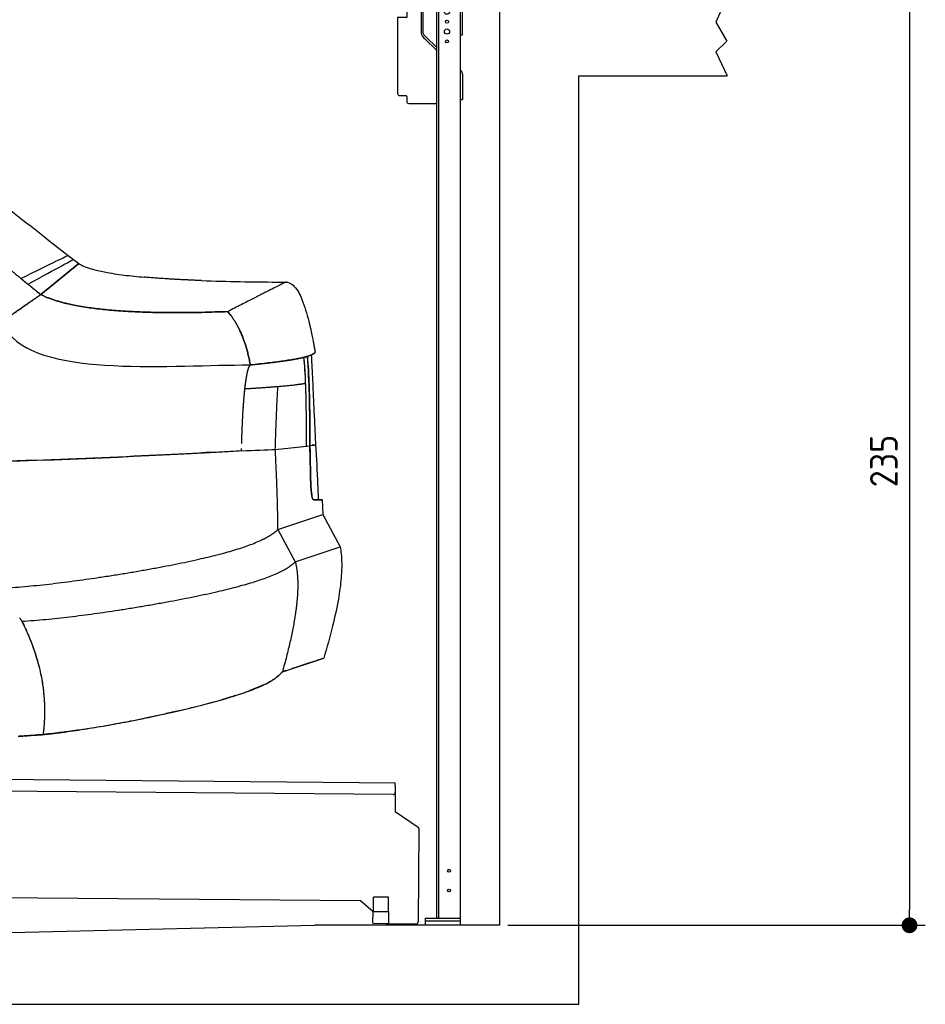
# Model space of a CAD drawing. Header units: millimetres. Extents: x -411 to 6777, y 0 to 7177.
# Tile 12 of 17: x 4484 to 6777, y 0 to 2492. Entities that reach past the tile are written whole.
import ezdxf

# ---------------------------------------------------------------- set-up
doc = ezdxf.new("R2010")
doc.units = ezdxf.units.MM
doc.linetypes.add('AM_DIN_F_W050', pattern=[6.25, 4.75, -1.5])
doc.layers.add('4', color=3, linetype='Continuous')
for name, color, linetype, lineweight in [('AM_3', 6, 'AM_DIN_F_W050', 25), ('car', 10, 'Continuous', 25), ('Gebäude', 7, 'Continuous', 25), ('Plattform', 7, 'Continuous', 25), ('Ständer vorne', 7, 'Continuous', 25)]:
    doc.layers.add(name, color=color, linetype=linetype, lineweight=lineweight)
doc.layers.get('AM_3').off()
doc.styles.get("Standard").update_dxf_attribs({"font": 'ISOCP.SHX'})
doc.dimstyles.new('GEN-ISO', dxfattribs={"dimscale": 20, "dimtxt": 3.5, "dimasz": 2, "dimexe": 2, "dimexo": 1, "dimgap": 1.5, "dimtad": 1, "dimdec": 1, "dimlfac": 0.1, "dimdsep": 46, "dimtxsty": 'STANDARD', "dimblk": 'PUNKT', "dimcen": 2, "dimclrd": 256, "dimclre": 256, "dimclrt": 2, "dimadec": 0, "dimazin": 0, "dimtp": 0.1, "dimtm": 0.1, "dimtfac": 0.71, "dimtdec": 1, "dimtmove": 2, "dimatfit": 3, "dimldrblk": 'PUNKT', "dimfxl": 2, "dimtolj": 1, "dimarcsym": 0})

# ---------------------------------------------------------------- blocks, each defined once
blk = doc.blocks.new('PUNKT')
at = {"layer": '4', "color": 0, "linetype": 'ByBlock'}
blk.add_line((-0.5, 0), (-1, 0), dxfattribs=at)
at = {"layer": '4', "color": 0, "linetype": 'ByBlock', "const_width": 0.5}
blk.add_lwpolyline([(-0.25, 0, 1), (0.25, 0, 1)], format="xyb", close=True, dxfattribs=at)
blk = doc.blocks.new('*D68')
at = {"layer": '4', "lineweight": -2, "transparency": 16777216}
for p, q in [((6295.4, 2550), (6776.9, 2550)), ((6736.9, 2510), (6736.9, 240)), ((5720, 200), (6776.9, 200))]:
    blk.add_line(p, q, dxfattribs=at)
at = {"layer": 'Defpoints', "color": 0, "transparency": 16777216}
for p in [(6275.4, 2550), (5700, 200), (6736.9, 200)]:
    blk.add_point(p, dxfattribs=at)
at = {"layer": '4', "lineweight": -2, "transparency": 16777216, "xscale": 40, "yscale": 40, "zscale": 40}
for p, rotation in [((6736.9, 2550), 90), ((6736.9, 200), 270)]:
    blk.add_blockref('PUNKT', p, dxfattribs=dict(at, rotation=rotation))
at = {"layer": '4', "color": 2, "transparency": 16777216, "insert": (6671.9, 1375), "char_height": 70, "attachment_point": 5, "rotation": 90}
blk.add_mtext('235', dxfattribs=at)
blk = doc.blocks.new('UG Plattfrom Gl550')
at = {"layer": 'Plattform'}
for p, q in [((498.3, 603.8), (5435.1, 560.7)), ((5429.8, 530.7), (503, 573.7)), ((5435, 554.7), (5434.9, 535.7)), ((5435, 554.7), (5435.1, 560.7)), ((5434.9, 535.7), (5434.5, 488.2)), ((5434.5, 488.2), (5492.9, 448.7)), ((5495.1, 444.5), (5493, 208.2)), ((5347, 261.5), (621.4, 302.7)), ((5378.7, 233.7), (5347, 261.5)), ((5379.7, 235.2), (5380.1, 271.2)), ((5418.1, 270.8), (5380.1, 271.2)), ((5417.7, 234.8), (5418.1, 270.8)), ((5378.5, 205.2), (5378.7, 235.2)), ((5378.7, 235.2), (5418.7, 234.8)), ((5418.5, 204.8), (5418.7, 234.8)), ((5378.5, 205.2), (5418.5, 204.8)), ((5488, 203.2), (5414.8, 203.9))]:
    blk.add_line(p, q, dxfattribs=at)
for centre, radius, start, end in [((5429.9, 535.7), 5, 269.5, 359.5), ((5490.1, 444.5), 5, 359.5, 55.9134), ((5425.8, 243.8), 12, 227.6897, 228.0904), ((5414.9, 208.9), 5, 232.6301, 269.5), ((5488, 208.2), 5, 269.5, 359.5)]:
    blk.add_arc(centre, radius, start, end, dxfattribs=at)
blk = doc.blocks.new('Gebäude_385_GT235')
at = {"layer": 'Gebäude'}
for p, q in [((6275.4, 2550), (6246.4, 2485.9)), ((6246.4, 2485.9), (6274.3, 2438)), ((6274.3, 2438), (6246.4, 2411)), ((6246.4, 2411), (6275.4, 2350)), ((5900, 0), (5900, 2350)), ((5900, 2350), (6275.4, 2350)), ((3000, 146.1), (5231.6, 200)), ((5700, 200), (5231.6, 200)), ((0, 0), (5900, 0))]:
    blk.add_line(p, q, dxfattribs=at)
blk.add_lwpolyline([(5700, 200), (5700, 2550)], dxfattribs=at)
blk = doc.blocks.new('Ständer_vorne_GT235')
at = {"layer": 'Ständer vorne'}
for p, q in [((5595, 2550), (5511, 2550)), ((5595.1, 2545), (5511.1, 2545)), ((5465, 2498), (5465.2, 2528)), ((5465.2, 2528), (5501, 2527.7)), ((5501, 2540), (5501, 2457.2)), ((5506.1, 2457.2), (5506.1, 2540)), ((5511.2, 2537), (5600, 2537)), ((5540, 218), (5540, 2537)), ((5540, 2532), (5600, 2532)), ((5545, 218), (5545, 2532)), ((5600, 200), (5600, 2540)), ((5605, 2454), (5605, 2540)), ((5441, 2498.2), (5441, 2305)), ((5441, 2498.2), (5465, 2498)), ((5510.3, 2443.9), (5504.1, 2450)), ((5507.6, 2453.7), (5512.7, 2448.6)), ((5510.3, 2443.9), (5539.8, 2415)), ((5512.7, 2448.6), (5540, 2421.8)), ((5600, 2454), (5605, 2454)), ((5600, 2364), (5602, 2362.1)), ((5605, 2354.9), (5605, 2290)), ((5446, 2300), (5461.5, 2300)), ((5464, 2297.5), (5464, 2285)), ((5469, 2280), (5540, 2280)), ((5600, 2290), (5605, 2290)), ((5511, 218), (5600, 218)), ((5511, 218), (5511, 200)), ((5600, 210), (5511, 210)), ((5600, 200), (5511, 200))]:
    blk.add_line(p, q, dxfattribs=at)
for centre, radius in [((5566, 2512), 6.5), ((5566, 2462), 6.5), ((5566, 2487), 3.7), ((5566, 2437), 3.7), ((5571.4, 338), 3.7), ((5571.4, 288), 3.7)]:
    blk.add_circle(centre, radius, dxfattribs=at)
for centre, radius, start, end in [((5511.1, 2539.9), 10.1, 90.1445, 179.6512), ((5511.1, 2540), 5, 90, 180), ((5595, 2540), 10, 0, 90), ((5595, 2540), 5, 0, 90), ((5511.1, 2457.2), 10.1, 180, 225.5525), ((5511.1, 2457.2), 5, 179.6711, 225.5525), ((5595, 2354.9), 10, 0, 45.8814), ((5446, 2305), 5, 180, 270), ((5461.5, 2297.5), 2.5, 0, 90), ((5469, 2285), 5, 180, 270)]:
    blk.add_arc(centre, radius, start, end, dxfattribs=at)
blk = doc.blocks.new('car_210_UG')
at = {"layer": 'car'}
for p, q in [((4537.7, 1796.2), (4634.2, 1874.7)), ((4634.2, 1874.7), (4537.7, 1796.2)), ((5232, 1651.7), (5232, 1651.7)), ((5131.3, 1404.3), (5218.9, 1413.6)), ((5131.3, 1404.3), (5210, 1412.7)), ((5210, 1412.7), (5218.9, 1413.6)), ((5250, 1276.7), (5228, 1276.9)), ((5250, 1276.7), (5251.8, 1239.4)), ((5250, 1276.7), (5250, 1276.7)), ((5138.2, 1201.8), (5251.8, 1239.4)), ((5138.2, 1201.8), (5251.8, 1239.4)), ((5251.8, 1239.4), (5295.5, 1157.8)), ((5138.2, 1201.8), (5181.9, 1120.1)), ((5181.9, 1120.1), (5295.5, 1157.8)), ((5181.9, 1120.1), (5295.5, 1157.8)), ((5149.3, 841.7), (5253.9, 876.4)), ((5253.9, 876.4), (5253.9, 876.4)), ((4544.4, 691.1), (4544.4, 691.1))]:
    blk.add_line(p, q, dxfattribs=at)
for points, degree, knots in [([(3989.7, 2311.8), (4019.3, 2298.1), (4048.4, 2283.1), (4106.8, 2250.7), (4136.1, 2233.1), (4201.5, 2192.4), (4237.4, 2168.9), (4319.6, 2113.4), (4365.6, 2081.1), (4456.7, 2013.4), (4501.7, 1977.9), (4566.8, 1926.8), (4586.9, 1911), (4607, 1895.4)], 3, [0, 0, 0, 0, 9.804682, 9.804682, 20.039582, 20.039582, 32.918123, 32.918123, 49.776695, 49.776695, 66.971537, 66.971537, 74.620553, 74.620553, 74.620553, 74.620553]), ([(4487.4, 1837), (4525.4, 1855.8), (4555.6, 1870.5), (4596.1, 1890.1), (4606.6, 1895.2), (4607, 1895.4), (4607, 1895.4), (4607, 1895.4)], 3, [-140.654436, -140.654436, -140.654436, -140.654436, -105.281448, -105.281448, -70.952565, -70.952565, -70.29518, -70.29518, -70.29518, -70.29518]), ([(4487.4, 1837), (4525.4, 1855.8), (4555.6, 1870.5), (4596.1, 1890.1), (4606.6, 1895.2), (4607, 1895.4), (4607, 1895.4), (4607, 1895.4)], 3, [-140.654436, -140.654436, -140.654436, -140.654436, -105.281448, -105.281448, -70.952565, -70.952565, -70.29518, -70.29518, -70.29518, -70.29518]), ([(4505.4, 1822.4), (4542.3, 1842.7), (4571.4, 1858.6), (4605.6, 1877.2), (4614.8, 1882.2), (4619.2, 1884.6), (4619.7, 1884.8), (4620.2, 1885.1), (4620.4, 1885.2), (4620.4, 1885.2)], 3, [0, 0, 0, 0, 35.576936, 35.576936, 61.585642, 61.585642, 66.42548, 66.42548, 70.300538, 70.300538, 70.300538, 70.300538]), ([(4505.4, 1822.4), (4542.3, 1842.7), (4571.4, 1858.6), (4605.6, 1877.2), (4614.8, 1882.2), (4619.2, 1884.6), (4619.7, 1884.8), (4620.2, 1885.1), (4620.4, 1885.2), (4620.4, 1885.2)], 3, [0, 0, 0, 0, 35.576936, 35.576936, 61.585642, 61.585642, 66.42548, 66.42548, 70.300538, 70.300538, 70.300538, 70.300538]), ([(4634.2, 1874.7), (4637.8, 1872.2), (4641.7, 1870.2), (4652, 1865.7), (4658.6, 1863.4), (4676.4, 1858.1), (4687.8, 1855.6), (4715.6, 1850.2), (4732.1, 1847.8), (4765.7, 1843.5), (4782.7, 1841.8), (4799.8, 1840.3)], 3, [0, 0, 0, 0, 1.310081, 1.310081, 3.389134, 3.389134, 6.890093, 6.890093, 11.890328, 11.890328, 17.030956, 17.030956, 17.030956, 17.030956]), ([(4944.5, 1831.7), (4977.3, 1830.5), (5010.1, 1829.6), (5073.5, 1828.4), (5104.2, 1828.1), (5142.6, 1827.9), (5150.6, 1827.8), (5158.6, 1827.8)], 3, [0, 0, 0, 0, 9.85866, 9.85866, 19.202734, 19.202734, 21.680518, 21.680518, 21.680518, 21.680518]), ([(5166.1, 1826.3), (5171, 1824.4), (5186.4, 1812.2), (5201.7, 1778.3), (5211.5, 1746.7), (5216.5, 1727), (5216.7, 1726.1)], 3, [0.778636, 0.778636, 0.778636, 0.778636, 2.335615, 6.145733, 11.929162, 12.226249, 12.226249, 12.226249, 12.226249]), ([(5216.7, 1726.1), (5217.5, 1723), (5218.3, 1719.8), (5219.9, 1712.9), (5220.8, 1709.4), (5222.2, 1703), (5222.8, 1700.2), (5224.3, 1692.9), (5225.3, 1688.2), (5227, 1679.7), (5227.7, 1675.9), (5229, 1668.6), (5229.7, 1665), (5230.9, 1658), (5231.5, 1654.7), (5232, 1651.7)], 3, [0, 0, 0, 0, 1.440482, 1.440482, 2.740083, 2.740083, 3.642576, 3.642576, 5.046164, 5.046164, 6.243285, 6.243285, 7.518088, 7.518088, 9.016924, 9.016924, 9.016924, 9.016924]), ([(5225.6, 1644.6), (5227.7, 1645.7), (5229.3, 1646.8), (5230.4, 1647.8), (5230.6, 1648), (5230.8, 1648.2), (5231, 1648.5)], 3, [0.7880197, 0.7880197, 0.7880197, 0.7880197, 0.8837873, 0.8837873, 0.8837873, 0.903202, 0.903202, 0.903202, 0.903202]), ([(5232, 1651.7), (5232, 1651.7), (5232, 1651.5), (5232, 1651.5), (5232, 1651.4), (5232, 1651.2), (5232, 1651.1), (5232, 1651), (5232, 1650.9), (5232, 1650.8)], 3, [0.00000193, 0.00000193, 0.00000193, 0.00000193, 0.00538812, 0.00538812, 0.00538812, 0.01667736, 0.01667736, 0.01667736, 0.02785954, 0.02785954, 0.02785954, 0.02785954]), ([(5210, 1412.7), (5210.3, 1454.1), (5210.2, 1500.1), (5208.4, 1571.8), (5207, 1606.9), (5204, 1637.5)], 3, [-22.037586, -22.037586, -22.037586, -22.037586, -9.220854, -9.220854, 0, 0, 0, 0]), ([(5218.9, 1413.6), (5219, 1454.5), (5218.7, 1501.1), (5216.8, 1573.7), (5215.3, 1608.5), (5212.6, 1639.8)], 3, [-22.210416, -22.210416, -22.210416, -22.210416, -9.425732, -9.425732, 0, 0, 0, 0]), ([(5212.6, 1639.8), (5213.5, 1628.6), (5214.4, 1616.9), (5215.1, 1605.2), (5216, 1588.7), (5216.7, 1572.1), (5217.2, 1556.2), (5217.3, 1551.8), (5217.5, 1547.4), (5217.6, 1543.1), (5217.7, 1537.9), (5217.8, 1532.6), (5218, 1527.3), (5218.4, 1505), (5218.7, 1481.8), (5218.8, 1459.1), (5218.9, 1444.5), (5218.9, 1430.1), (5218.9, 1416.3), (5218.9, 1415.4), (5218.9, 1414.5), (5218.9, 1413.6)], 3, [0, 0, 0, 0, 3.377196, 3.377196, 3.377196, 8.085501, 8.085501, 8.085501, 9.401863, 9.401863, 9.401863, 10.992336, 10.992336, 10.992336, 17.647151, 17.647151, 17.647151, 21.934575, 21.934575, 21.934575, 22.210416, 22.210416, 22.210416, 22.210416]), ([(5222.4, 1643.2), (5222.8, 1635.5), (5223.2, 1627.4), (5224.1, 1608.5), (5224.7, 1597.5), (5225.7, 1575.7), (5226.3, 1564.7), (5227.3, 1541.5), (5227.9, 1529.2), (5229.2, 1500.8), (5230, 1484.7), (5231.6, 1451.2), (5232.4, 1433.5), (5233.3, 1415.7)], 3, [0.863699, 0.863699, 0.863699, 0.863699, 3.447647, 3.447647, 6.729212, 6.729212, 10.010778, 10.010778, 13.804693, 13.804693, 18.911744, 18.911744, 24.243414, 24.243414, 24.243414, 24.243414]), ([(5054.5, 1558), (5054.9, 1561.1), (5055.3, 1565.1), (5056.2, 1572.1), (5057.4, 1580.3), (5058.5, 1587.3), (5060, 1595.7), (5061.3, 1601.6), (5063.2, 1608.7), (5064.8, 1613.4), (5067.1, 1617.4), (5068.3, 1618.1)], 4, [-1, -1, -1, -1, -1, -0.782201, -0.686727, -0.584507, -0.481609, -0.380456, -0.284035, -0.194564, 0, 0, 0, 0, 0]), ([(5064.4, 1611.9), (5064.8, 1612.7), (5065.1, 1613.5), (5065.8, 1615), (5066.2, 1615.6), (5066.6, 1616.1)], 3, [20.8290256, 20.8290256, 20.8290256, 20.8290256, 21.0946505, 21.0946505, 21.3554529, 21.3554529, 21.3554529, 21.3554529]), ([(5053.4, 1547), (5053.9, 1551.9), (5054.4, 1556.9), (5055.6, 1567.7), (5056.4, 1573.9), (5057.3, 1579.9)], 3, [14.329018, 14.329018, 14.329018, 14.329018, 15.821067, 15.821067, 17.675666, 17.675666, 17.675666, 17.675666]), ([(5210, 1412.7), (5210.3, 1454.1), (5210.2, 1500.1), (5208.9, 1551.5), (5208.6, 1561.6), (5208.2, 1572)], 3, [-22.037586, -22.037586, -22.037586, -22.037586, -9.220854, -9.220854, -6.255718, -6.255718, -6.255718, -6.255718]), ([(5046.4, 1419.3), (5046.5, 1421.9), (5046.7, 1429.5), (5047.1, 1443.6), (5047.4, 1452), (5048.7, 1482.2), (5050, 1504.9), (5052.1, 1536.1), (5053.8, 1550.9), (5054.5, 1558)], 4, [-0.837973, -0.837973, -0.837973, -0.837973, -0.837973, -0.7761885, -0.6619948, -0.5404315, -0.4154351, -0.284078, 0, 0, 0, 0, 0]), ([(5131.3, 1404.3), (5131.8, 1416.6), (5132.6, 1442.3), (5134.1, 1482.3), (5135.7, 1523.2), (5137.3, 1550.6), (5137.9, 1563.8)], 3, [0, 0, 0, 0, 3.681087, 7.746244, 12.02027, 15.991023, 15.991023, 15.991023, 15.991023]), ([(5049.8, 1500.8), (5050.3, 1509), (5050.9, 1517), (5051.5, 1525.3), (5051.5, 1525.7), (5051.6, 1526.1)], 3, [9.699781, 9.699781, 9.699781, 9.699781, 12.106603, 12.106603, 12.226315, 12.226315, 12.226315, 12.226315]), ([(5218.9, 1413.6), (5219, 1411.4), (5219, 1409.1), (5219.1, 1406.9), (5219.3, 1401.5), (5219.4, 1396.1), (5219.5, 1390.7), (5219.8, 1380.1), (5220, 1369.4), (5220.2, 1358.8), (5220.4, 1353.5), (5220.5, 1348.2), (5220.5, 1342.9), (5220.6, 1339.2), (5220.7, 1335.5), (5220.7, 1331.8), (5220.8, 1330.2), (5220.8, 1328.6), (5220.8, 1327)], 3, [0, 0, 0, 0, 0.673333, 0.673333, 0.673333, 2.293064, 2.293064, 2.293064, 5.476177, 5.476177, 5.476177, 7.067734, 7.067734, 7.067734, 8.177998, 8.177998, 8.177998, 8.65929, 8.65929, 8.65929, 8.65929]), ([(5229.8, 1415.5), (5229.1, 1415.4), (5228.2, 1415.4), (5227.2, 1415.3), (5226.4, 1415.2), (5225.5, 1415.2), (5224.5, 1415.1)], 3, [0.1757914, 0.1757914, 0.1757914, 0.1757914, 0.2325133, 0.2325133, 0.2325133, 0.2801698, 0.2801698, 0.2801698, 0.2801698]), ([(5233.3, 1415.7), (5235.2, 1382.5), (5237.1, 1349.2), (5239.1, 1302.9), (5239.6, 1289.8), (5240, 1276.8)], 3, [0, 0, 0, 0, 10.000165, 10.000165, 13.909615, 13.909615, 13.909615, 13.909615]), ([(5228, 1276.9), (5227.9, 1276.9), (5227.9, 1276.9), (5227.6, 1277), (5227.4, 1277.1), (5226.7, 1277.8), (5226.1, 1278.9), (5224.9, 1282.6), (5224.2, 1285.6), (5222.9, 1293.6), (5222.3, 1298.8), (5221.4, 1310.5), (5221, 1316.9), (5220.9, 1324.6), (5220.8, 1325.8), (5220.8, 1327)], 3, [6.227691, 6.227691, 6.227691, 6.227691, 6.40124, 6.40124, 6.830873, 6.830873, 8.154145, 8.154145, 9.858707, 9.858707, 11.810756, 11.810756, 13.787904, 13.787904, 14.140047, 14.140047, 14.140047, 14.140047]), ([(5220.8, 1327), (5220.9, 1324.2), (5220.9, 1321.5), (5221, 1318.9), (5221.3, 1311.8), (5221.7, 1304.9), (5222.3, 1299), (5223, 1292.2), (5224, 1286.6), (5224.9, 1282.8), (5225.5, 1280.7), (5226.1, 1279.1), (5226.6, 1278.1), (5227, 1277.4), (5227.4, 1277), (5227.8, 1276.9), (5227.9, 1276.9), (5227.9, 1276.9), (5228, 1276.9)], 3, [-14.140047, -14.140047, -14.140047, -14.140047, -13.325712, -13.325712, -13.325712, -11.159751, -11.159751, -11.159751, -8.693721, -8.693721, -8.693721, -7.329473, -7.329473, -7.329473, -6.392757, -6.392757, -6.392757, -6.227691, -6.227691, -6.227691, -6.227691]), ([(5228, 1276.9), (5228.3, 1276.9), (5228.6, 1276.9), (5228.9, 1276.9), (5230.2, 1276.9), (5231.4, 1276.9), (5232.5, 1276.9), (5238.8, 1276.8), (5243.4, 1276.8), (5246.2, 1276.8), (5248.4, 1276.7), (5249.6, 1276.7), (5249.9, 1276.7), (5250, 1276.7), (5250, 1276.7), (5250, 1276.7)], 3, [0.050371, 0.050371, 0.050371, 0.050371, 0.815728, 0.815728, 0.815728, 3.975345, 3.975345, 3.975345, 21.637593, 21.637593, 21.637593, 35.083355, 35.083355, 35.083355, 37.363456, 37.363456, 37.363456, 37.363456]), ([(5295.5, 1157.8), (5297.9, 1145.8), (5299, 1133.6), (5299.8, 1107.5), (5299.2, 1093.5), (5296.6, 1061.6), (5294.1, 1043.5), (5287, 1002.7), (5282, 980), (5269.7, 930.2), (5262.1, 903.2), (5253.9, 876.4)], 3, [0, 0, 0, 0, 3.658977, 3.658977, 7.835655, 7.835655, 13.280606, 13.280606, 20.260908, 20.260908, 28.666699, 28.666699, 28.666699, 28.666699]), ([(4484.3, 977.9), (4484.7, 977.2), (4485.2, 976.5), (4485.6, 975.8), (4487, 973.7), (4488.4, 971.6), (4489.7, 969.5)], 3, [8.933822, 8.933822, 8.933822, 8.933822, 9.177163, 9.177163, 9.177163, 9.934109, 9.934109, 9.934109, 9.934109]), ([(4489.7, 969.5), (4491.4, 966.2), (4493, 963), (4494.5, 959.8), (4496.5, 955.7), (4498.4, 951.6), (4500.3, 947.6), (4506.4, 934.1), (4511.9, 920.7), (4516.9, 907.3), (4530.7, 869.8), (4539.8, 832.3), (4544.2, 794.8), (4546.4, 776.1), (4547.5, 757.4), (4547.3, 738.7), (4547.3, 728.6), (4546.8, 718.5), (4546.1, 708.4), (4545.5, 701.4), (4544.8, 694.4), (4544, 687.4), (4543.8, 685.8), (4543.6, 684.2), (4543.4, 682.6)], 3, [0, 0, 0, 0, 0.033683, 0.033683, 0.033683, 0.076096, 0.076096, 0.076096, 0.215929, 0.215929, 0.215929, 0.607965, 0.607965, 0.607965, 0.803982, 0.803982, 0.803982, 0.909796, 0.909796, 0.909796, 0.983463, 0.983463, 0.983463, 1, 1, 1, 1]), ([(5149.3, 841.7), (5149.9, 842.2), (5150.5, 842.5), (5151.2, 842.8), (5152.6, 843.3), (5154.1, 843.5), (5155.5, 843.7), (5157, 844.1), (5158.4, 844.5), (5159.8, 845.1), (5161.4, 845.7), (5162.9, 846.3), (5164.4, 846.8), (5166.4, 847.4), (5168.3, 848), (5170.1, 848.6), (5172.7, 849.5), (5175.3, 850.3), (5177.8, 851.2), (5183.3, 853), (5188.5, 854.7), (5193.4, 856.3), (5222.9, 866.1), (5241.6, 872.3), (5249.6, 875), (5252.5, 875.9), (5253.9, 876.4), (5253.9, 876.4)], 3, [0, 0, 0, 0, 0.0049402, 0.0049402, 0.0049402, 0.0149763, 0.0149763, 0.0149763, 0.0256933, 0.0256933, 0.0256933, 0.0376047, 0.0376047, 0.0376047, 0.0524351, 0.0524351, 0.0524351, 0.0735002, 0.0735002, 0.0735002, 0.1198393, 0.1198393, 0.1198393, 0.397749, 0.397749, 0.397749, 0.4999998, 0.4999998, 0.4999998, 0.4999998]), ([(4543.4, 682.6), (4550, 683.2), (4556.5, 684), (4563.1, 684.8), (4571.9, 685.8), (4580.8, 686.9), (4589.6, 688), (4619, 691.8), (4648.6, 696.4), (4678.2, 701.3), (4724.2, 709.1), (4770, 717.9), (4814.2, 727.2), (4859, 736.5), (4902.1, 746.4), (4942, 756.5), (4983, 766.9), (5020.6, 777.6), (5052.6, 788.7), (5069.5, 794.6), (5084.8, 800.6), (5098.3, 806.8), (5104.9, 809.9), (5111.1, 813), (5116.8, 816.2), (5120.5, 818.3), (5124.1, 820.4), (5127.4, 822.7), (5130.2, 824.6), (5132.8, 826.4), (5135.3, 828.2), (5137.5, 829.9), (5139.6, 831.5), (5141.5, 833.3), (5143.1, 834.9), (5144.5, 836.6), (5145.8, 838.2), (5146.9, 839.5), (5147.9, 840.6), (5149, 841.4), (5149.1, 841.5), (5149.2, 841.6), (5149.3, 841.7)], 3, [0.4159945, 0.4159945, 0.4159945, 0.4159945, 0.431355, 0.431355, 0.431355, 0.4518742, 0.4518742, 0.4518742, 0.5198591, 0.5198591, 0.5198591, 0.6254899, 0.6254899, 0.6254899, 0.732232, 0.732232, 0.732232, 0.8419804, 0.8419804, 0.8419804, 0.8999348, 0.8999348, 0.8999348, 0.9284727, 0.9284727, 0.9284727, 0.9473661, 0.9473661, 0.9473661, 0.9634386, 0.9634386, 0.9634386, 0.9776855, 0.9776855, 0.9776855, 0.9899255, 0.9899255, 0.9899255, 0.9990136, 0.9990136, 0.9990136, 1, 1, 1, 1]), ([(5142.8, 834.7), (5141.8, 833.5), (5140.6, 832.4), (5139.4, 831.4), (5138, 830.2), (5136.4, 829), (5134.8, 827.9)], 3, [-0.98119052, -0.98119052, -0.98119052, -0.98119052, -0.97264, -0.97264, -0.97264, -0.96233092, -0.96233092, -0.96233092, -0.96233092]), ([(5125.2, 821.2), (5124, 820.4), (5122.7, 819.6), (5121.4, 818.8), (5119.3, 817.6), (5117.1, 816.3), (5114.8, 815.1)], 3, [-0.94332794, -0.94332794, -0.94332794, -0.94332794, -0.93637222, -0.93637222, -0.93637222, -0.92514231, -0.92514231, -0.92514231, -0.92514231]), ([(4543.4, 682.6), (4534.1, 682), (4524.8, 681.3), (4515.6, 680.7), (4507.2, 680.1), (4498.8, 679.5), (4490.3, 678.8), (4487.1, 678.6), (4483.9, 678.4), (4480.7, 678.2)], 3, [0, 0, 0, 0, 2.78449, 2.78449, 2.78449, 5.316255, 5.316255, 5.316255, 6.281594, 6.281594, 6.281594, 6.281594]), ([(4480.7, 678.2), (4486, 678.6), (4491.2, 678.9), (4496.5, 679.3), (4500, 679.5), (4503.5, 679.8), (4507, 680), (4514, 680.5), (4521, 681), (4528, 681.5), (4532.3, 681.8), (4536.6, 682.1), (4540.9, 682.4), (4541.7, 682.5), (4542.5, 682.6), (4543.4, 682.6)], 3, [-6.281594, -6.281594, -6.281594, -6.281594, -4.69744, -4.69744, -4.69744, -3.649601, -3.649601, -3.649601, -1.544285, -1.544285, -1.544285, -0.246661, -0.246661, -0.246661, 0, 0, 0, 0]), ([(4632, 694), (4627.5, 693.3), (4623, 692.6), (4618.5, 692), (4605.9, 690.2), (4593.3, 688.5), (4580.8, 686.9), (4573.2, 686), (4565.6, 685.1), (4558, 684.2), (4553.1, 683.6), (4548.3, 683), (4543.4, 682.6)], 3, [-0.48443164, -0.48443164, -0.48443164, -0.48443164, -0.47410808, -0.47410808, -0.47410808, -0.44505127, -0.44505127, -0.44505127, -0.42740267, -0.42740267, -0.42740267, -0.41599447, -0.41599447, -0.41599447, -0.41599447])]:
    blk.add_open_spline(points, degree=degree, knots=knots, dxfattribs=at)
for points, degree in [([(4382.5, 1924.7), (4410.7, 1900.8), (4442.3, 1874), (4481.9, 1841.1), (4537.7, 1796.2)], 4), ([(4607, 1895.4), (4611.5, 1892.1), (4615.9, 1888.5), (4620.4, 1885.2)], 3), ([(4620.4, 1885.2), (4625, 1881.7), (4629.6, 1878.2), (4634.2, 1874.7)], 3), ([(4487.4, 1837), (4491.7, 1833.5), (4496.1, 1829.9), (4500.7, 1826.2), (4505.4, 1822.4)], 4), ([(4537.7, 1796.2), (4529.1, 1803.2), (4520.8, 1809.8), (4512.9, 1816.2), (4505.4, 1822.4)], 4), ([(4944.5, 1831.7), (4861.4, 1834.8), (4799.8, 1840.3)], 2), ([(5158.6, 1827.8), (5157.1, 1827.8), (5010.8, 1753.2)], 2), ([(5158.6, 1827.8), (5157.1, 1827.8), (5010.8, 1753.2)], 2), ([(5158.6, 1827.8), (5160.4, 1827.8), (5163, 1827.5), (5166.1, 1826.3)], 3), ([(4537.7, 1796.2), (4513.6, 1779.5), (4441.1, 1729.3)], 2), ([(4441.1, 1729.3), (4513.6, 1779.5), (4537.7, 1796.2)], 2), ([(4537.7, 1796.2), (4649, 1739.6), (5010.8, 1753.2)], 2), ([(5010.8, 1753.2), (4649, 1739.6), (4537.7, 1796.2)], 2), ([(5068.3, 1618.1), (5052, 1705.9), (5010.8, 1753.2)], 2), ([(5010.8, 1753.2), (5052, 1705.9), (5068.3, 1618.1)], 2), ([(4450.3, 1708), (4520.5, 1588.3), (4847.5, 1616.8), (5047.4, 1618.1)], 3), ([(5229, 1646.6), (5226.6, 1644.9), (5222.2, 1643.1)], 2), ([(5231.8, 1649.9), (5231.1, 1648), (5228.8, 1646.1), (5224.9, 1644.3)], 3), ([(5231.4, 1649), (5230.6, 1647.8), (5229, 1646.7)], 2), ([(5232, 1651), (5232, 1650.4), (5231.8, 1649.8)], 2), ([(5232, 1651.7), (5232, 1651.4), (5232, 1651.1)], 2), ([(5222, 1643), (5191.5, 1630.7), (5068.3, 1618.1)], 2), ([(5068.3, 1618.1), (5164.3, 1627.9), (5204, 1637.5)], 2), ([(5204, 1637.5), (5208.7, 1638.7), (5212.6, 1639.8)], 2), ([(5208.2, 1572), (5207.3, 1593.9), (5206, 1616.8), (5204, 1637.5)], 3), ([(5214.7, 1640.4), (5214, 1640.2), (5213.3, 1640), (5212.6, 1639.8)], 3), ([(5222.2, 1643.1), (5221.3, 1642.7), (5220.2, 1642.3), (5219.1, 1641.9)], 3), ([(5047.4, 1618.1), (5054.5, 1618.1), (5061.5, 1618.1), (5068.3, 1618.1)], 3), ([(5061.5, 1602.1), (5061.9, 1603.9), (5062.4, 1605.6), (5062.9, 1607.2)], 3), ([(5054.5, 1558), (5172, 1565), (5208.2, 1572)], 2), ([(5137.9, 1563.8), (5187, 1567.9), (5208.2, 1572)], 2), ([(5054.5, 1558), (5103.2, 1560.9), (5137.9, 1563.8)], 2), ([(5047.5, 1453.2), (5047.8, 1461.8), (5048.2, 1470.3), (5048.6, 1478.8)], 3), ([(5046.4, 1419.3), (5046.6, 1426.1), (5046.8, 1433), (5047, 1439.9)], 3), ([(3958.5, 1380.6), (4332.6, 1353.2), (4935.4, 1398.2), (5131.3, 1404.3)], 3), ([(5045.9, 1400.7), (4900.7, 1393.7), (4668.2, 1379.8), (4434.1, 1374.2)], 3), ([(5045.9, 1400.7), (5046, 1402.6), (5046, 1404.5), (5046.1, 1406.4)], 3), ([(5045.9, 1400.7), (5046, 1402), (5046, 1403.3), (5046, 1404.7), (5046.1, 1406.4)], 4), ([(5045.9, 1400.7), (5079.4, 1402.3), (5108.2, 1403.6), (5131.3, 1404.3)], 3), ([(5138.2, 1201.8), (5136.9, 1303.4), (5131.3, 1404.3)], 2), ([(5138.2, 1201.8), (5136.9, 1303.4), (5131.3, 1404.3)], 2), ([(5218.9, 1414.6), (5228.5, 1415.4), (5233.3, 1415.7), (5233.3, 1415.7)], 3), ([(5218.9, 1414.6), (5228.5, 1415.5), (5233.3, 1415.7), (5233.3, 1415.7)], 3), ([(5220.8, 1327), (5220.4, 1355.8), (5219.7, 1384.8), (5218.9, 1413.6)], 3), ([(4435.8, 1052.8), (4646.5, 1065.2), (4876.5, 1112.6), (5074.5, 1141.2), (5138.2, 1201.8)], 4), ([(4435.8, 1052.8), (4646.5, 1065.2), (4876.5, 1112.6), (5074.5, 1141.2), (5138.2, 1201.8)], 4), ([(4489.7, 969.5), (4697.9, 982.7), (4925, 1030.8), (5120.3, 1059.9), (5181.9, 1120.1)], 4), ([(4489.7, 969.5), (4697.9, 982.7), (4925, 1030.8), (5120.3, 1059.9), (5181.9, 1120.1)], 4), ([(5181.9, 1120.1), (5189.4, 1090.9), (5188, 1049.6)], 2), ([(5188, 1049.6), (5185.4, 968.9), (5149.3, 841.7)], 2), ([(4489.7, 969.5), (4562.5, 825.5), (4543.4, 682.6)], 2), ([(4543.4, 682.6), (4730.4, 701.8), (4932.5, 753.1), (5105, 786), (5149.3, 841.7)], 4), ([(5158.2, 844.5), (5155.1, 843.4), (5152, 842.4), (5149, 841.3)], 3), ([(5100.1, 807.6), (5090, 802.9), (5078.8, 798.3), (5066.7, 793.8)], 3), ([(5031.3, 781.6), (5021.5, 778.5), (5011.2, 775.4), (5000.6, 772.3)], 3), ([(4872.5, 739.9), (4866.6, 738.5), (4860.7, 737.2), (4854.7, 735.9)], 3)]:
    blk.add_open_spline(points, degree=degree, dxfattribs=at)

msp = doc.modelspace()

# ---------------------------------------------------------------- block references
for name in ['Gebäude_385_GT235', 'Ständer_vorne_GT235', 'UG Plattfrom Gl550']:
    msp.add_blockref(name, (0, 0))
at = {"layer": 'AM_3'}
msp.add_blockref('car_210_UG', (0, 0), dxfattribs=at)

# ---------------------------------------------------------------- dimensions: what is measured, and where the dimension line sits
at = {"layer": '4'}
dim = msp.add_linear_dim(base=(6736.86, 200), p1=(6275.45, 2550), p2=(5700, 200), angle=90, dimstyle='GEN-ISO', override={"dimtdec": 3, "dimtolj": 0}, dxfattribs=at)
dim.commit()
dim.dimension.update_dxf_attribs({"geometry": '*D68', "text_midpoint": (6671.85, 1375)})

doc.saveas('drawing.dxf')
